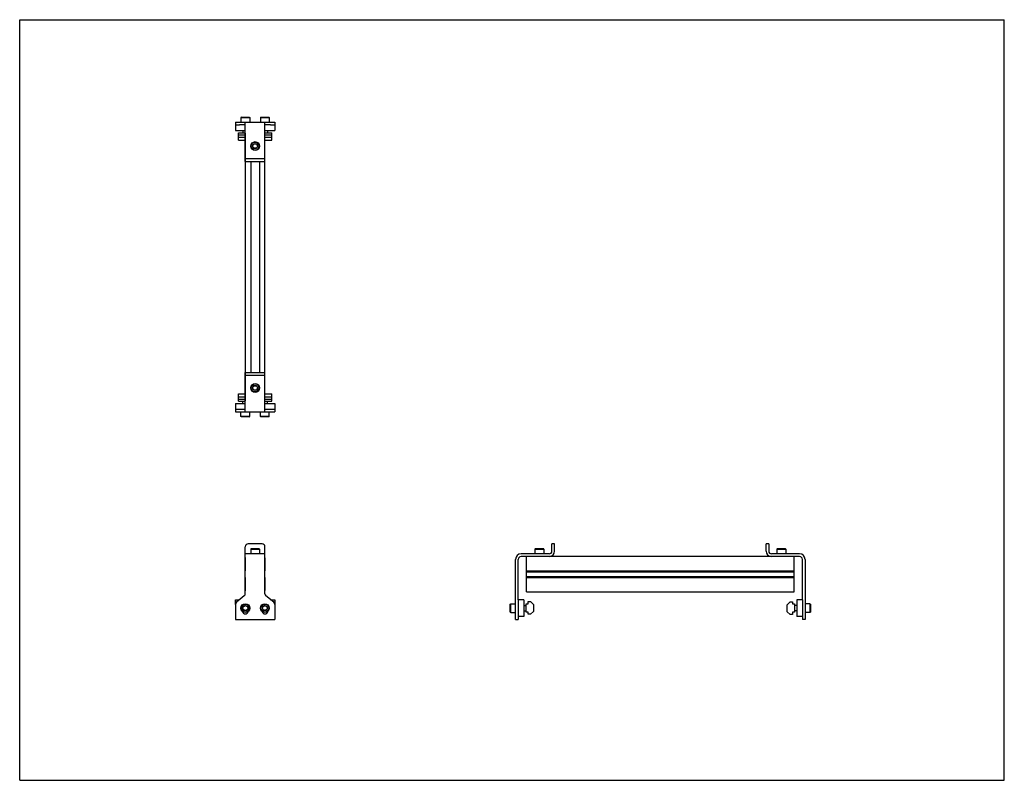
# Model space of a CAD drawing. Header units: inches. Extents: x 0 to 44, y 0 to 34.
import ezdxf

# ---------------------------------------------------------------- set-up
doc = ezdxf.new("R2010")
doc.units = ezdxf.units.IN
doc.header["$LTSCALE"] = 2.42
doc.header["$MEASUREMENT"] = 0
doc.layers.get('0').update_dxf_attribs({"linetype": 'CONTINUOUS'})
for name, color, linetype in [('200626M_BL12', 7, 'CONTINUOUS'), ('200626M_BL6', 7, 'CONTINUOUS'), ('201937_BL0', 7, 'CONTINUOUS'), ('201937_BL10', 7, 'CONTINUOUS'), ('202444_BL11', 7, 'CONTINUOUS'), ('202444_BL4', 7, 'CONTINUOUS'), ('207135_WW_207135_12_BL5', 7, 'CONTINUOUS'), ('9206XXM_920614M_BL2', 7, 'CONTINUOUS'), ('9206XXM_920614M_BL9', 7, 'CONTINUOUS'), ('9206XXM_920620M_BL1', 7, 'CONTINUOUS'), ('9206XXM_920620M_BL3', 7, 'CONTINUOUS'), ('9206XXM_920620M_BL7', 7, 'CONTINUOUS'), ('9206XXM_920620M_BL8', 7, 'CONTINUOUS')]:
    doc.layers.add(name, color=color, linetype=linetype)

# ---------------------------------------------------------------- blocks, each defined once
blk = doc.blocks.new('201937_BL0', base_point=(16.776, 12.705))
at = {"layer": '201937_BL0', "color": 7, "linetype": 'CONTINUOUS'}
for p, q in [((10.083, 18.222), (10.958, 18.222)), ((10.083, 16.477), (10.083, 18.222)), ((10.958, 18.102), (10.083, 18.102)), ((10.958, 16.477), (10.958, 18.222)), ((9.646, 16.597), (9.646, 16.477)), ((9.646, 16.477), (11.396, 16.477)), ((9.83, 16.597), (10.083, 16.597)), ((10.958, 16.597), (11.212, 16.597)), ((11.396, 16.597), (11.396, 16.477)), ((10.833, 10.567), (10.208, 10.567)), ((23.786, 10.247), (23.786, 10.567)), ((23.906, 10.567), (23.786, 10.567)), ((23.906, 10.247), (23.906, 10.567)), ((10.083, 8.34), (10.083, 10.442)), ((10.958, 10.122), (10.083, 10.122)), ((10.958, 8.34), (10.958, 10.442)), ((23.661, 10.122), (22.406, 10.122)), ((22.161, 7.189), (22.161, 9.877)), ((22.281, 8.074), (22.281, 9.877)), ((23.661, 10.002), (22.406, 10.002)), ((10.037, 8.243), (9.692, 7.961)), ((11.35, 7.961), (11.004, 8.243)), ((9.646, 7.865), (9.646, 7.189)), ((11.396, 7.865), (11.396, 7.189)), ((22.281, 7.865), (22.281, 7.189)), ((9.646, 7.189), (11.396, 7.189)), ((22.161, 7.189), (22.281, 7.189))]:
    blk.add_line(p, q, dxfattribs=at)
for centre, radius, start, end in [((10.208, 10.442), 0.125, 90, 180), ((10.833, 10.442), 0.125, 0, 90), ((22.406, 9.877), 0.245, 90, 180), ((23.661, 10.247), 0.245, 270, 360), ((23.661, 10.247), 0.125, 270, 360), ((22.406, 9.877), 0.125, 90, 180), ((9.771, 7.865), 0.125, 129.2144, 180), ((9.958, 8.34), 0.125, 309.2144, 360), ((11.083, 8.34), 0.125, 180, 230.7856), ((11.271, 7.865), 0.125, 0, 50.7856), ((10.083, 7.564), 0.125, 188.3117, 351.5904), ((10.958, 7.564), 0.125, 188.3117, 351.5904)]:
    blk.add_arc(centre, radius, start, end, dxfattribs=at)
blk = doc.blocks.new('9206XXM_920620M_BL1', base_point=(10.083, 12.222))
at = {"layer": '9206XXM_920620M_BL1', "color": 7, "linetype": 'CONTINUOUS'}
for p, q in [((9.965, 16.847), (9.965, 16.943)), ((9.886, 16.26), (9.886, 16.477)), ((10.28, 16.26), (10.28, 16.477)), ((10.28, 16.26), (9.886, 16.26)), ((9.906, 16.241), (9.886, 16.26)), ((10.26, 16.241), (9.906, 16.241)), ((10.26, 16.241), (10.28, 16.26)), ((9.978, 7.742), (10.068, 7.812)), ((9.993, 7.63), (9.978, 7.742)), ((10.098, 7.586), (9.993, 7.63)), ((10.068, 7.812), (10.173, 7.768)), ((10.188, 7.655), (10.098, 7.586)), ((10.173, 7.768), (10.188, 7.655))]:
    blk.add_line(p, q, dxfattribs=at)
for radius in [0.197, 0.177, 0.114]:
    blk.add_circle((10.083, 7.699), radius, dxfattribs=at)
blk = doc.blocks.new('9206XXM_920614M_BL2', base_point=(16.872, 13.929))
at = {"layer": '9206XXM_920614M_BL2', "color": 7, "linetype": 'CONTINUOUS'}
for p, q in [((10.407, 17.539), (10.464, 17.637)), ((10.464, 17.637), (10.578, 17.637)), ((10.578, 17.637), (10.634, 17.539)), ((10.464, 17.441), (10.407, 17.539)), ((10.578, 17.441), (10.464, 17.441)), ((10.634, 17.539), (10.578, 17.441)), ((10.344, 10.358), (10.324, 10.338)), ((10.324, 10.338), (10.324, 10.122)), ((10.324, 10.338), (10.718, 10.338)), ((10.344, 10.358), (10.698, 10.358)), ((10.698, 10.358), (10.718, 10.338)), ((10.718, 10.338), (10.718, 10.122)), ((23.046, 10.358), (23.027, 10.338)), ((23.027, 10.338), (23.027, 10.122)), ((23.027, 10.338), (23.42, 10.338)), ((23.046, 10.358), (23.401, 10.358)), ((23.42, 10.338), (23.401, 10.358)), ((23.42, 10.338), (23.42, 10.122))]:
    blk.add_line(p, q, dxfattribs=at)
for radius in [0.197, 0.177, 0.114]:
    blk.add_circle((10.521, 17.539), radius, dxfattribs=at)
blk = doc.blocks.new('9206XXM_920620M_BL3', base_point=(16.694, 12.222))
at = {"layer": '9206XXM_920620M_BL3', "color": 7, "linetype": 'CONTINUOUS'}
for p, q in [((11.076, 16.847), (11.076, 16.943)), ((10.761, 16.26), (10.761, 16.477)), ((11.155, 16.26), (11.155, 16.477)), ((11.155, 16.26), (10.761, 16.26)), ((10.781, 16.241), (10.761, 16.26)), ((11.135, 16.241), (10.781, 16.241)), ((11.135, 16.241), (11.155, 16.26)), ((10.853, 7.742), (10.943, 7.812)), ((10.868, 7.63), (10.853, 7.742)), ((10.973, 7.586), (10.868, 7.63)), ((10.943, 7.812), (11.048, 7.768)), ((11.063, 7.655), (10.973, 7.586)), ((11.048, 7.768), (11.063, 7.655)), ((21.925, 7.876), (21.945, 7.896)), ((21.925, 7.522), (21.925, 7.876)), ((21.925, 7.522), (21.945, 7.502)), ((21.945, 7.502), (21.945, 7.896)), ((21.945, 7.896), (22.161, 7.896)), ((21.945, 7.502), (22.161, 7.502)), ((22.531, 7.817), (22.627, 7.817)), ((22.531, 7.581), (22.627, 7.581))]:
    blk.add_line(p, q, dxfattribs=at)
for radius in [0.197, 0.177, 0.114]:
    blk.add_circle((10.958, 7.699), radius, dxfattribs=at)
blk = doc.blocks.new('202444_BL4', base_point=(16.089, 12.085))
at = {"layer": '202444_BL4', "color": 7, "linetype": 'CONTINUOUS'}
for p, q in [((9.646, 16.847), (10.083, 16.847)), ((9.646, 16.847), (9.646, 16.597)), ((10.958, 16.847), (11.396, 16.847)), ((11.396, 16.847), (11.396, 16.597)), ((9.646, 16.597), (9.83, 16.597)), ((11.212, 16.597), (11.396, 16.597)), ((9.646, 7.865), (9.646, 8.074)), ((9.646, 8.074), (9.83, 8.074)), ((11.212, 8.074), (11.396, 8.074)), ((11.396, 8.074), (11.396, 7.865)), ((22.281, 8.074), (22.281, 7.324)), ((22.531, 8.074), (22.281, 8.074)), ((22.531, 8.074), (22.531, 7.324)), ((22.531, 7.324), (22.281, 7.324))]:
    blk.add_line(p, q, dxfattribs=at)
blk = doc.blocks.new('207135_WW_207135_12_BL5', base_point=(22.345, 18.676))
at = {"layer": '207135_WW_207135_12_BL5', "color": 7, "linetype": 'CONTINUOUS'}
for p, q in [((10.08, 28.925), (10.08, 16.965)), ((10.08, 28.925), (10.083, 28.925)), ((10.958, 28.925), (10.962, 28.925)), ((10.962, 16.965), (10.962, 28.925)), ((10.324, 27.668), (10.324, 18.222)), ((10.718, 27.668), (10.718, 18.222)), ((10.083, 16.965), (10.08, 16.965)), ((10.962, 16.965), (10.958, 16.965)), ((10.08, 9.939), (10.08, 9.362)), ((10.962, 9.939), (10.962, 9.362)), ((22.649, 8.427), (22.649, 10.002)), ((33.597, 10.002), (23.661, 10.002)), ((34.609, 8.427), (34.609, 10.002)), ((10.08, 9.362), (10.083, 9.358)), ((10.958, 9.358), (10.962, 9.362)), ((22.649, 9.362), (34.609, 9.362)), ((22.649, 9.326), (34.609, 9.326)), ((22.649, 9.316), (34.609, 9.316)), ((10.083, 9.068), (10.08, 9.064)), ((10.08, 9.064), (10.08, 8.489)), ((10.962, 9.064), (10.958, 9.068)), ((10.962, 9.064), (10.962, 8.489)), ((22.649, 9.113), (34.609, 9.113)), ((22.649, 9.1), (34.609, 9.1)), ((22.649, 9.064), (34.609, 9.064)), ((22.649, 8.427), (34.609, 8.427))]:
    blk.add_line(p, q, dxfattribs=at)
for centre, start, end in [((10.142, 9.939), 161.5135, 180), ((10.899, 9.939), 0, 18.4865), ((10.142, 8.489), 180, 198.4865), ((10.899, 8.489), 341.5135, 360)]:
    blk.add_arc(centre, 0.0625, start, end, dxfattribs=at)
blk = doc.blocks.new('200626M_BL6', base_point=(16.363, 12.347))
at = {"layer": '200626M_BL6', "color": 7, "linetype": 'CONTINUOUS'}
for p, q in [((9.771, 17.271), (10.08, 17.271)), ((9.771, 16.943), (9.771, 17.271)), ((10.962, 17.271), (11.271, 17.271)), ((11.271, 16.943), (11.271, 17.271)), ((9.771, 17.146), (10.08, 17.146)), ((9.771, 17.043), (10.08, 17.043)), ((9.771, 16.943), (10.083, 16.943)), ((10.958, 16.943), (11.271, 16.943)), ((10.962, 17.146), (11.271, 17.146)), ((10.962, 17.043), (11.271, 17.043)), ((22.727, 7.886), (22.727, 7.989)), ((22.727, 7.989), (22.83, 7.989)), ((22.955, 7.864), (22.83, 7.989)), ((22.627, 7.511), (22.627, 7.886)), ((22.627, 7.886), (22.727, 7.886)), ((22.727, 7.511), (22.627, 7.511)), ((22.727, 7.423), (22.727, 7.511)), ((22.83, 7.423), (22.955, 7.548)), ((22.955, 7.864), (22.955, 7.548)), ((22.83, 7.423), (22.727, 7.423))]:
    blk.add_line(p, q, dxfattribs=at)
blk = doc.blocks.new('9206XXM_920620M_BL7', base_point=(10.083, 29.298))
at = {"layer": '9206XXM_920620M_BL7', "color": 7, "linetype": 'CONTINUOUS'}
for p, q in [((9.906, 29.649), (9.886, 29.629)), ((9.886, 29.629), (9.886, 29.413)), ((9.886, 29.629), (10.28, 29.629)), ((9.906, 29.649), (10.26, 29.649)), ((10.26, 29.649), (10.28, 29.629)), ((10.28, 29.629), (10.28, 29.413)), ((9.965, 29.043), (9.965, 28.947))]:
    blk.add_line(p, q, dxfattribs=at)
blk = doc.blocks.new('9206XXM_920620M_BL8', base_point=(23.048, 18.576))
at = {"layer": '9206XXM_920620M_BL8', "color": 7, "linetype": 'CONTINUOUS'}
for p, q in [((10.781, 29.649), (10.761, 29.629)), ((10.761, 29.629), (10.761, 29.413)), ((10.761, 29.629), (11.155, 29.629)), ((10.781, 29.649), (11.135, 29.649)), ((11.135, 29.649), (11.155, 29.629)), ((11.155, 29.629), (11.155, 29.413)), ((11.076, 29.043), (11.076, 28.947)), ((34.727, 7.817), (34.631, 7.817)), ((34.727, 7.581), (34.631, 7.581)), ((35.314, 7.896), (35.097, 7.896)), ((35.314, 7.502), (35.097, 7.502)), ((35.334, 7.876), (35.314, 7.896)), ((35.314, 7.896), (35.314, 7.502)), ((35.334, 7.522), (35.314, 7.502)), ((35.334, 7.876), (35.334, 7.522))]:
    blk.add_line(p, q, dxfattribs=at)
blk = doc.blocks.new('9206XXM_920614M_BL9', base_point=(22.278, 19.335))
at = {"layer": '9206XXM_920614M_BL9', "color": 7, "linetype": 'CONTINUOUS'}
for p, q in [((10.407, 28.351), (10.464, 28.449)), ((10.464, 28.253), (10.407, 28.351)), ((10.464, 28.449), (10.578, 28.449)), ((10.578, 28.253), (10.464, 28.253)), ((10.578, 28.449), (10.634, 28.351)), ((10.634, 28.351), (10.578, 28.253)), ((33.858, 10.358), (33.839, 10.338)), ((33.839, 10.338), (34.232, 10.338)), ((33.839, 10.338), (33.839, 10.122)), ((33.858, 10.358), (34.213, 10.358)), ((34.232, 10.338), (34.213, 10.358)), ((34.232, 10.338), (34.232, 10.122))]:
    blk.add_line(p, q, dxfattribs=at)
for radius in [0.197, 0.177, 0.114]:
    blk.add_circle((10.521, 28.351), radius, dxfattribs=at)
blk = doc.blocks.new('201937_BL10', base_point=(22.372, 18.301))
at = {"layer": '201937_BL10', "color": 7, "linetype": 'CONTINUOUS'}
for p, q in [((9.646, 29.413), (9.646, 29.293)), ((9.646, 29.413), (11.396, 29.413)), ((10.083, 29.293), (9.83, 29.293)), ((10.083, 27.668), (10.083, 29.413)), ((10.958, 27.668), (10.958, 29.413)), ((11.212, 29.293), (10.958, 29.293)), ((11.396, 29.413), (11.396, 29.293)), ((10.083, 27.788), (10.958, 27.788)), ((10.083, 27.668), (10.958, 27.668)), ((33.472, 10.567), (33.352, 10.567)), ((33.352, 10.247), (33.352, 10.567)), ((33.472, 10.567), (33.472, 10.247)), ((34.852, 10.122), (33.597, 10.122)), ((34.852, 10.002), (33.597, 10.002)), ((34.977, 8.074), (34.977, 9.877)), ((35.097, 9.877), (35.097, 7.189)), ((34.977, 7.865), (34.977, 7.189)), ((35.097, 7.189), (34.977, 7.189))]:
    blk.add_line(p, q, dxfattribs=at)
for centre, radius, start, end in [((33.597, 10.247), 0.245, 180, 270), ((33.597, 10.247), 0.125, 180, 270), ((34.852, 9.877), 0.245, 0, 90), ((34.852, 9.877), 0.125, 0, 90)]:
    blk.add_arc(centre, radius, start, end, dxfattribs=at)
blk = doc.blocks.new('202444_BL11', base_point=(22.312, 18.308))
at = {"layer": '202444_BL11', "color": 7, "linetype": 'CONTINUOUS'}
for p, q in [((9.646, 29.293), (9.646, 29.043)), ((9.646, 29.293), (9.83, 29.293)), ((9.646, 29.043), (10.083, 29.043)), ((10.958, 29.043), (11.396, 29.043)), ((11.212, 29.293), (11.396, 29.293)), ((11.396, 29.293), (11.396, 29.043)), ((34.977, 8.074), (34.727, 8.074)), ((34.727, 8.074), (34.727, 7.324)), ((34.977, 8.074), (34.977, 7.324)), ((34.977, 7.324), (34.727, 7.324))]:
    blk.add_line(p, q, dxfattribs=at)
blk = doc.blocks.new('200626M_BL12', base_point=(22.201, 18.178))
at = {"layer": '200626M_BL12', "color": 7, "linetype": 'CONTINUOUS'}
for p, q in [((9.771, 28.619), (9.771, 28.947)), ((9.771, 28.947), (10.083, 28.947)), ((9.771, 28.847), (10.08, 28.847)), ((9.771, 28.744), (10.08, 28.744)), ((9.771, 28.619), (10.08, 28.619)), ((10.958, 28.947), (11.271, 28.947)), ((10.962, 28.847), (11.271, 28.847)), ((10.962, 28.744), (11.271, 28.744)), ((10.962, 28.619), (11.271, 28.619)), ((11.271, 28.619), (11.271, 28.947)), ((34.428, 7.974), (34.303, 7.849)), ((34.428, 7.974), (34.531, 7.974)), ((34.531, 7.974), (34.531, 7.886)), ((34.303, 7.533), (34.303, 7.849)), ((34.303, 7.533), (34.428, 7.408)), ((34.531, 7.886), (34.631, 7.886)), ((34.631, 7.511), (34.531, 7.511)), ((34.531, 7.511), (34.531, 7.408)), ((34.631, 7.886), (34.631, 7.511)), ((34.531, 7.408), (34.428, 7.408))]:
    blk.add_line(p, q, dxfattribs=at)

msp = doc.modelspace()

# ---------------------------------------------------------------- linework, layer by layer
at = {"color": 7, "linetype": 'CONTINUOUS'}
for p, q in [((0, 0), (0, 34)), ((0, 34), (44, 34)), ((44, 0), (44, 34)), ((0, 0), (44, 0))]:
    msp.add_line(p, q, dxfattribs=at)

# ---------------------------------------------------------------- block references
at = {"layer": '200626M_BL12'}
msp.add_blockref('200626M_BL12', (22.201, 18.178), dxfattribs=at)
at = {"layer": '200626M_BL6'}
msp.add_blockref('200626M_BL6', (16.363, 12.347), dxfattribs=at)
at = {"layer": '201937_BL0'}
msp.add_blockref('201937_BL0', (16.776, 12.705), dxfattribs=at)
at = {"layer": '201937_BL10'}
msp.add_blockref('201937_BL10', (22.372, 18.301), dxfattribs=at)
at = {"layer": '202444_BL11'}
msp.add_blockref('202444_BL11', (22.312, 18.308), dxfattribs=at)
at = {"layer": '202444_BL4'}
msp.add_blockref('202444_BL4', (16.089, 12.085), dxfattribs=at)
at = {"layer": '207135_WW_207135_12_BL5'}
msp.add_blockref('207135_WW_207135_12_BL5', (22.345, 18.676), dxfattribs=at)
at = {"layer": '9206XXM_920614M_BL2'}
msp.add_blockref('9206XXM_920614M_BL2', (16.872, 13.929), dxfattribs=at)
at = {"layer": '9206XXM_920614M_BL9'}
msp.add_blockref('9206XXM_920614M_BL9', (22.278, 19.335), dxfattribs=at)
at = {"layer": '9206XXM_920620M_BL1'}
msp.add_blockref('9206XXM_920620M_BL1', (10.083, 12.222), dxfattribs=at)
at = {"layer": '9206XXM_920620M_BL3'}
msp.add_blockref('9206XXM_920620M_BL3', (16.694, 12.222), dxfattribs=at)
at = {"layer": '9206XXM_920620M_BL7'}
msp.add_blockref('9206XXM_920620M_BL7', (10.083, 29.298), dxfattribs=at)
at = {"layer": '9206XXM_920620M_BL8'}
msp.add_blockref('9206XXM_920620M_BL8', (23.048, 18.576), dxfattribs=at)

doc.saveas('drawing.dxf')
